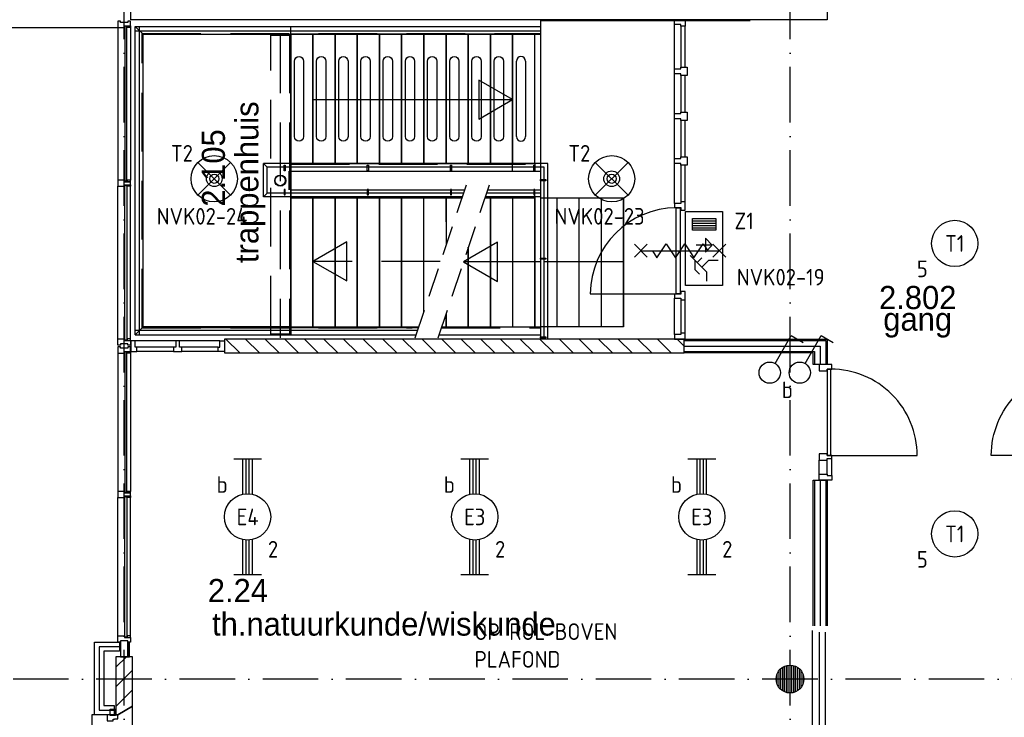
# Model space of a CAD drawing. Header units: millimetres. Extents: x 89505 to 240707, y 191 to 84291.
# Tile 9 of 50: x 122575 to 133222, y 34050 to 41590. Entities that reach past the tile are written whole.
import ezdxf
from ezdxf.enums import TextEntityAlignment as Align

# ---------------------------------------------------------------- set-up
doc = ezdxf.new("R2010")
doc.units = ezdxf.units.MM
doc.header["$LTSCALE"] = 100
for name, pattern in [('DASHDOT', [9, 6, -1.5, 0, -1.5]), ('HIDDEN', [9.525, 6.35, -3.175]), ('HIDDEN2', [4.7625, 3.175, -1.5875])]:
    doc.linetypes.add(name, pattern=pattern)
doc.layers.get('0').update_dxf_attribs({"linetype": 'CONTINUOUS'})
for name, color, linetype in [('AL$1----_ALGEMEEN', 9, 'CONTINUOUS'), ('AL$1----_MAATVOERING', 7, 'CONTINUOUS'), ('AL$2----_STEMPEL', 7, 'CONTINUOUS'), ('AL$7----_STRAMIEN', 1, 'DASHDOT'), ('AL21----_BUITENWAND', 4, 'CONTINUOUS'), ('AL22----_BINNENWAND', 7, 'CONTINUOUS'), ('AL24----_TRAPPEN', 7, 'CONTINUOUS'), ('AL27----_DAKEN', 7, 'CONTINUOUS'), ('AL28----_KONSTRUKTIE', 3, 'CONTINUOUS'), ('AL29----_BOVENBOUW', 7, 'CONTINUOUS'), ('AL31----_BUITENKOZ', 7, 'CONTINUOUS'), ('AL32----_BINNENKOZ', 9, 'CONTINUOUS'), ('AL32----_DRAAIRICHTING', 1, 'CONTINUOUS'), ('ALL-----_REFLIJNEN', 8, 'CONTINUOUS'), ('ALXA3---_VOLZWART', 14, 'CONTINUOUS'), ('ALXAA---_GEWBETON', 12, 'CONTINUOUS'), ('ALXAB---_PREFABBETON', 1, 'CONTINUOUS'), ('ALXOU---_GLAS', 7, 'CONTINUOUS'), ('BOUW', 8, 'CONTINUOUS'), ('EA61303-_ARCEER', 1, 'CONTINUOUS'), ('EB63101-_ATTRIB', 2, 'CONTINUOUS'), ('EB63102-_ATTRIB', 2, 'CONTINUOUS'), ('EB63202-_ATTRIB', 2, 'CONTINUOUS'), ('EB63501-_ATTRIB', 2, 'CONTINUOUS'), ('EL63101-_LICHT-ARM', 3, 'CONTINUOUS'), ('EL63102-_LICHT-SCH', 3, 'CONTINUOUS'), ('EL63202-_NOODVRL-TXT', 3, 'CONTINUOUS'), ('EL63501-_NOODVRL-ARM', 3, 'CONTINUOUS'), ('HEKWERKEN', 1, 'CONTINUOUS'), ('TRAPBEKLEDIG', 7, 'CONTINUOUS')]:
    doc.layers.add(name, color=color, linetype=linetype)
doc.styles.add('1_8', font='ISO', dxfattribs={"height": 1.8})
doc.styles.add('BURO-025', font='BUROFONT.shx', dxfattribs={"height": 250})
doc.styles.get("Standard").update_dxf_attribs({"font": 'iso.shx'})

# ---------------------------------------------------------------- blocks, each defined once
blk = doc.blocks.new('EJ3T20')
at = {"color": 0}
for p, q in [((-6.25, -1.5), (-6.25, 1.5)), ((6.25, -1.5), (6.25, 1.5)), ((-6.25, 0.52), (-2.44, 0.52)), ((-6.25, 0.17), (-2.49, 0.17)), ((2.44, 0.52), (6.25, 0.52)), ((2.49, 0.17), (6.25, 0.17)), ((-6.25, -0.17), (-2.49, -0.17)), ((-6.25, -0.52), (-2.44, -0.52)), ((2.44, -0.52), (6.25, -0.52)), ((2.49, -0.17), (6.25, -0.17))]:
    blk.add_line(p, q, dxfattribs=at)
blk.add_circle((0, 0), 2.5, dxfattribs=at)
at = {"color": 6, "style": '1_8'}
for tag, flags, p in [('SCHAK', 8, (3.5, 2.75)), ('A_CODE', 8, (0, 0)), ('GROEP', 8, (-3.5, -2.75)), ('KAST', 9, (3.5, -2.75))]:
    blk.add_attdef(tag, text='', height=1.8, dxfattribs=dict(at, flags=flags)).set_placement(p, align=Align.MIDDLE)
blk = doc.blocks.new('ES3S1')
blk.add_lwpolyline([(0.58, 1), (2.31, 4), (3.61, 3.25)])
blk.add_circle((0, 0), 1.15)
at = {"style": '1_8'}
for tag, flags, p in [('SCHAK', 8, (3, 5.5)), ('KAST', 9, (-3, 0.5)), ('M_CODE', 9, (0, 0)), ('DOEL', 9, (-3, -2)), ('GROEP', 9, (-3, -4.5))]:
    blk.add_attdef(tag, text='', height=1.8, dxfattribs=dict(at, flags=flags)).set_placement(p, align=Align.MIDDLE_CENTER)
blk = doc.blocks.new('ES3G00')
blk.add_circle((0, 0), 2.5)
at = {"color": 6, "style": '1_8'}
for tag, flags, p in [('SCHAK', 8, (3.5, 2.75)), ('A_CODE', 8, (0, 0)), ('GROEP', 8, (-3.5, -2.75)), ('KAST', 9, (3.5, -2.75))]:
    blk.add_attdef(tag, text='', height=1.8, dxfattribs=dict(at, flags=flags)).set_placement(p, align=Align.MIDDLE)
blk = doc.blocks.new('ES3G01')
at = {"color": 0}
for p, q in [((-1.77, 1.77), (1.77, -1.77)), ((1.77, 1.77), (-1.77, -1.77))]:
    blk.add_line(p, q, dxfattribs=at)
at = {"color": 6}
blk.add_lwpolyline([(1.77, -1.77), (1.75, -1.75)], dxfattribs=at)
blk.add_circle((0, 0), 2.5)
at = {"color": 0}
for radius in [0.85, 0.5]:
    blk.add_circle((0, 0), radius, dxfattribs=at)
at = {"color": 6, "style": '1_8'}
for tag, flags, p in [('A_CODE', 8, (-3.5, 2.75)), ('SCHAK', 8, (3.5, 2.75)), ('GROEP', 8, (-3.5, -2.75)), ('KAST', 9, (3.5, -2.75))]:
    blk.add_attdef(tag, text='', height=1.8, dxfattribs=dict(at, flags=flags)).set_placement(p, align=Align.MIDDLE)
blk = doc.blocks.new('ES3N026')
for p, q in [((2.25, 1.25), (2.25, -1.25)), ((2.5, 1.25), (2.5, -1.25)), ((2.75, 1.25), (2.75, -1.25)), ((3, 1.25), (3, -1.25)), ((-1.5, 0.75), (-1, 0.25)), ((0.38, -0.88), (0.38, 0.87))]:
    blk.add_line(p, q)
for points in [[(4.01, 2.01), (4.01, -1.98), (-3.99, -1.98), (-3.99, 2.01)], [(3.25, -1.25), (2, -1.25), (2, 1.25), (3.25, 1.25)], [(0.38, -0.88), (1.12, -0.13), (-0.37, -0.13)]]:
    blk.add_lwpolyline(points, close=True)
for points in [[(-0.75, 1.5), (-2.5, -0.25), (-3.5, -0.25)], [(-1.25, 1), (-2.25, 1), (-2.75, 0.5)], [(-2, 0.25), (-1.25, -0.5), (-1.25, -1.5)]]:
    blk.add_lwpolyline(points)
at = {"color": 2, "style": '1_8', "flags": 8}
blk.add_attdef('NUMMER', text='', height=1.8, dxfattribs=at).set_placement((4, 3.75), align=Align.MIDDLE)
at = {"style": '1_8'}
for tag, flags, p in [('A_CODE', 8, (-3.5, 2.75)), ('SCHAK', 8, (3.5, 2.75)), ('GROEP', 8, (-3.5, -2.75)), ('KAST', 9, (3.5, -2.75))]:
    blk.add_attdef(tag, text='', height=1.8, dxfattribs=dict(at, flags=flags)).set_placement(p, align=Align.MIDDLE_CENTER)

msp = doc.modelspace()

# ---------------------------------------------------------------- hatches: boundary and pattern name
at = {"layer": 'ALXAA---_GEWBETON'}
h = msp.add_hatch(dxfattribs=at)
h.set_pattern_fill('GEWPBET', color=8, scale=100, angle=90, style=0)
h.set_pattern_definition([(90, (130905.304, 34463.397), (-20, 6e-15), [])])
edge = h.paths.add_edge_path()
edge.add_arc((130905, 34463), 150, 0, 360)

# ---------------------------------------------------------------- linework, layer by layer
at = {"layer": 'AL$1----_ALGEMEEN', "color": 8}
for p, q in [((125505, 40036), (125505, 41432)), ((125745, 41432), (125745, 40036)), ((125745, 41432), (125745, 40036)), ((125985, 41432), (125985, 40036)), ((125985, 41432), (125985, 40036)), ((126225, 41432), (126225, 40036)), ((126225, 41432), (126225, 40036)), ((126465, 41432), (126465, 40036)), ((126465, 41432), (126465, 40036)), ((126705, 41432), (126705, 40036)), ((126705, 41432), (126705, 40036)), ((126945, 41432), (126945, 40036)), ((126945, 41432), (126945, 40036)), ((127185, 41432), (127185, 40036)), ((127185, 41432), (127185, 40036)), ((125505, 38270), (125505, 39666)), ((125745, 39666), (125745, 38270)), ((125745, 39666), (125745, 38270)), ((127185, 39666), (127185, 39163)), ((127185, 39666), (127185, 39406)), ((127185, 38270), (127185, 38407)), ((125505, 38270), (125545, 38270)), ((125705, 38270), (125745, 38270)), ((125745, 38270), (125785, 38270))]:
    msp.add_line(p, q, dxfattribs=at)
for points in [[(125505, 41432), (125505, 40036), (125745, 40036), (125745, 41432)], [(125745, 41432), (125745, 40036), (125985, 40036), (125985, 41432)], [(125985, 41432), (125985, 40036), (126225, 40036), (126225, 41432)], [(126225, 41432), (126225, 40036), (126465, 40036), (126465, 41432)], [(126465, 41432), (126465, 40036), (126705, 40036), (126705, 41432)], [(126705, 41432), (126705, 40036), (126945, 40036), (126945, 41432)], [(126945, 41432), (126945, 40036), (127185, 40036), (127185, 41432)], [(127185, 41432), (127185, 40036), (127425, 40036), (127425, 41432)], [(125505, 39666), (125505, 38270), (125745, 38270), (125745, 39666)], [(125745, 39666), (125745, 38270), (125985, 38270), (125985, 39666)], [(125985, 39666), (125985, 38270), (126225, 38270), (126225, 39666)], [(126225, 39666), (126225, 38270), (126465, 38270), (126465, 39666)], [(126465, 39666), (126465, 38270), (126705, 38270), (126705, 39666)]]:
    msp.add_lwpolyline(points, close=True, dxfattribs=at)
for points in [[(125745, 39666), (125745, 38270), (126889, 38270)], [(127335, 39666), (126225, 39666)], [(126945, 38437), (126945, 39666), (126705, 39666)], [(126705, 39666), (126705, 38270), (126889, 38270)], [(126945, 38437), (126945, 39666), (126705, 39666)], [(127185, 39406), (127185, 39666), (126945, 39666)], [(127185, 38407), (127185, 38270), (127425, 38270), (127425, 39133)]]:
    msp.add_lwpolyline(points, dxfattribs=at)
at = {"layer": 'AL$1----_MAATVOERING', "color": 8, "linetype": 'HIDDEN'}
for p, q in [((125489, 39751), (125489, 39951)), ((125495, 39751), (125495, 39951))]:
    msp.add_line(p, q, dxfattribs=at)
at = {"layer": 'AL$1----_MAATVOERING', "color": 8}
msp.add_line((125505, 39951), (125505, 39751), dxfattribs=at)
at = {"layer": 'AL$2----_STEMPEL', "color": 8}
for points in [[(123774, 39806), (123774, 39839), (123736, 39839), (123707, 39839), (123707, 39856), (123665, 39856), (123635, 39856), (123635, 39789), (123707, 39789), (123707, 39806)], [(123774, 36442), (123774, 36475), (123736, 36475), (123707, 36475), (123707, 36492), (123665, 36492), (123635, 36492), (123635, 36425), (123707, 36425), (123707, 36442)]]:
    msp.add_lwpolyline(points, close=True, dxfattribs=at)
at = {"layer": 'AL$7----_STRAMIEN', "color": 1}
for points in [[(123705, 7175), (123705, 76516)], [(130905, 7175), (130905, 76516)], [(194205, 34463), (143805, 34463), (120625, 34463)]]:
    msp.add_lwpolyline(points, dxfattribs=at)
at = {"layer": 'AL21----_BUITENWAND', "color": 8}
for p, q in [((123385, 34863), (123655, 34863)), ((123385, 34078), (123385, 34863)), ((123655, 34863), (123655, 34763)), ((123485, 34763), (123485, 34178)), ((123655, 34763), (123485, 34763)), ((123485, 34178), (123595, 34178)), ((123595, 34178), (123595, 34078)), ((123595, 34078), (123385, 34078))]:
    msp.add_line(p, q, dxfattribs=at)
at = {"layer": 'AL22----_BINNENWAND', "color": 8}
for p, q in [((131305, 43488), (131305, 41588)), ((123775, 41588), (123775, 41738)), ((131305, 41588), (123775, 41588)), ((129759, 38138), (131305, 38138)), ((131305, 38138), (131305, 37863)), ((131305, 37863), (131155, 37863)), ((131155, 36612), (131305, 36612)), ((131155, 35038), (131155, 36612)), ((131305, 36612), (131305, 35038))]:
    msp.add_line(p, q, dxfattribs=at)
at = {"layer": 'AL22----_BINNENWAND', "color": 8, "linetype": 'Continuous'}
for p, q in [((129759, 38123), (131290, 38123)), ((131290, 38123), (131290, 37863)), ((131170, 36612), (131170, 35038)), ((131290, 36612), (131290, 35038))]:
    msp.add_line(p, q, dxfattribs=at)
at = {"layer": 'AL24----_TRAPPEN', "color": 8}
for p, q in [((123824, 41517), (128208, 41517)), ((123909, 41432), (123824, 41517)), ((123824, 41469), (128208, 41469)), ((123909, 41432), (128145, 41432)), ((125505, 40036), (128145, 40036)), ((125505, 39951), (128208, 39951)), ((125505, 39751), (127384, 39751)), ((125505, 39666), (127355, 39666)), ((123824, 38233), (126876, 38233)), ((123909, 38270), (126889, 38270)), ((127139, 38270), (128208, 38270)), ((123824, 38185), (126860, 38185)), ((127110, 38185), (128208, 38185))]:
    msp.add_line(p, q, dxfattribs=at)
at = {"layer": 'AL24----_TRAPPEN', "color": 8, "linetype": 'HIDDEN'}
for p, q in [((123900, 41442), (128208, 41442)), ((123900, 38261), (123900, 41442)), ((125505, 40027), (128208, 40027)), ((125505, 39676), (126327, 39676)), ((123900, 38261), (126820, 38261)), ((127136, 38261), (128208, 38261))]:
    msp.add_line(p, q, dxfattribs=at)
at = {"layer": 'AL24----_TRAPPEN', "color": 8}
msp.add_lwpolyline([(125745, 40726), (127905, 40726)], dxfattribs=at)
at = {"layer": 'AL24----_TRAPPEN', "color": 8, "linetype": 'HIDDEN'}
for points in [[(126112, 38766), (126112, 39188), (125745, 38976)], [(127122, 38976), (125745, 38976)], [(125745, 38976), (126112, 38766)]]:
    msp.add_lwpolyline(points, dxfattribs=at)
at = {"layer": 'AL27----_DAKEN', "color": 8}
msp.add_line((123636, 41503), (97895, 41503), dxfattribs=at)
at = {"layer": 'AL28----_KONSTRUKTIE', "color": 8}
for p, q in [((128208, 41583), (128208, 38138)), ((128208, 41583), (130475, 41583)), ((129655, 41588), (129769, 41588)), ((129655, 41538), (129655, 41588)), ((129655, 41060), (129655, 41538)), ((129722, 41538), (129655, 41538)), ((129722, 41521), (129722, 41538)), ((129769, 41588), (129769, 41521)), ((127425, 41432), (127425, 40036)), ((127425, 41432), (127425, 40036)), ((127665, 41432), (127665, 40036)), ((127665, 41432), (127665, 40036)), ((128145, 41432), (127905, 41432)), ((127905, 41432), (127905, 40036)), ((127905, 41432), (127905, 40036)), ((127905, 41432), (127905, 40036)), ((128145, 41432), (128208, 41432)), ((128145, 40036), (128145, 41432)), ((128145, 40036), (128145, 41432)), ((129769, 41521), (129722, 41521)), ((129722, 41521), (129722, 41077)), ((129769, 41077), (129769, 41521)), ((127945, 40326), (127945, 41142)), ((128045, 41142), (128045, 40326)), ((129655, 41060), (129722, 41060)), ((129655, 41004), (129655, 41060)), ((129655, 40575), (129655, 41004)), ((129722, 41004), (129655, 41004)), ((129722, 41077), (129794, 41077)), ((129722, 41060), (129722, 41077)), ((129722, 40987), (129722, 41004)), ((129794, 41077), (129794, 40987)), ((129794, 40987), (129722, 40987)), ((129722, 40987), (129722, 40592)), ((129769, 40592), (129769, 40987)), ((129655, 40575), (129722, 40575)), ((129655, 40519), (129655, 40575)), ((129722, 40592), (129794, 40592)), ((129722, 40575), (129722, 40592)), ((129794, 40592), (129794, 40502)), ((129722, 40519), (129655, 40519)), ((129655, 40090), (129655, 40519)), ((129722, 40502), (129722, 40519)), ((129794, 40502), (129722, 40502)), ((129722, 40502), (129722, 40107)), ((129769, 40107), (129769, 40502)), ((127905, 40036), (128145, 40036)), ((127905, 39951), (127905, 40036)), ((128145, 40036), (128145, 39951)), ((128285, 38133), (128285, 40036)), ((129655, 40090), (129722, 40090)), ((129655, 40034), (129655, 40090)), ((129655, 39605), (129655, 40034)), ((129722, 40034), (129655, 40034)), ((129722, 40107), (129794, 40107)), ((129722, 40090), (129722, 40107)), ((129722, 40017), (129722, 40034)), ((129794, 40107), (129794, 40017)), ((128133, 39956), (128133, 40016)), ((128133, 40016), (128145, 40016)), ((128145, 39956), (128133, 39956)), ((128145, 40016), (128145, 39956)), ((128208, 39951), (128208, 39951)), ((128245, 38133), (128245, 39996)), ((129794, 40017), (129722, 40017)), ((129722, 40017), (129722, 39622)), ((129769, 39622), (129769, 40017)), ((128205, 39862), (128265, 39862)), ((128205, 39850), (128205, 39862)), ((128265, 39850), (128205, 39850)), ((128265, 39862), (128265, 39850)), ((128208, 39716), (127622, 39716)), ((127634, 39751), (128208, 39751)), ((128133, 39756), (128133, 39696)), ((128145, 39756), (128133, 39756)), ((128133, 39756), (128133, 39696)), ((128145, 39756), (128133, 39756)), ((128145, 39696), (128145, 39756)), ((128145, 39696), (128145, 39756)), ((128145, 39666), (128145, 39751)), ((127605, 39666), (128145, 39666)), ((128208, 39676), (127609, 39676)), ((127609, 39676), (128145, 39676)), ((127665, 39666), (127665, 38270)), ((127665, 39666), (127665, 38270)), ((128145, 39666), (127905, 39666)), ((127905, 39666), (127905, 38270)), ((127905, 39666), (127905, 38270)), ((127905, 39666), (127905, 38270)), ((128133, 39696), (128145, 39696)), ((128133, 39696), (128145, 39696)), ((128145, 39676), (128145, 38270)), ((128145, 38270), (128145, 39666)), ((128145, 39666), (128145, 38270)), ((128145, 39666), (128145, 38270)), ((128145, 39666), (128145, 38270)), ((128145, 39666), (128145, 38270)), ((128145, 39666), (128145, 38270)), ((128145, 39666), (128145, 38270)), ((128208, 39666), (129105, 39666)), ((128385, 38270), (128385, 39666)), ((128625, 38270), (128625, 39666)), ((128865, 38270), (128865, 39666)), ((129105, 38270), (129105, 39666)), ((129105, 39666), (129105, 38270)), ((129722, 39622), (129722, 39605)), ((129769, 39622), (129722, 39622)), ((129769, 39532), (129769, 39622)), ((129655, 39605), (129655, 39559)), ((129722, 39605), (129655, 39605)), ((129655, 39559), (129722, 39559)), ((129675, 38627), (129675, 39557)), ((129675, 39557), (129716, 39557)), ((129716, 39557), (129716, 38627)), ((129722, 39559), (129722, 39532)), ((129722, 39532), (129769, 39532)), ((127425, 39133), (127425, 38270)), ((127425, 39133), (127425, 38270)), ((128205, 39012), (128265, 39012)), ((128205, 39000), (128205, 39012)), ((128265, 39000), (128205, 39000)), ((129105, 38973), (128245, 38973)), ((128265, 39012), (128265, 39000)), ((129722, 38652), (129722, 38625)), ((129769, 38652), (129722, 38652)), ((129769, 38562), (129769, 38652)), ((128745, 38627), (129675, 38627)), ((129655, 38625), (129655, 38579)), ((129722, 38625), (129655, 38625)), ((129655, 38186), (129655, 38579)), ((129655, 38579), (129722, 38579)), ((129716, 38627), (129675, 38627)), ((129722, 38579), (129722, 38562)), ((129722, 38562), (129769, 38562)), ((129722, 38562), (129722, 38203)), ((129769, 38203), (129769, 38562)), ((127905, 38270), (128145, 38270)), ((129105, 38270), (128208, 38270)), ((129759, 38138), (124789, 38138)), ((124789, 38138), (124789, 37988)), ((127562, 38138), (127712, 37988)), ((127774, 38138), (127924, 37988)), ((127987, 38138), (128137, 37988)), ((128199, 38138), (128349, 37988)), ((128205, 38162), (128265, 38162)), ((128205, 38150), (128205, 38162)), ((128265, 38150), (128205, 38150)), ((128265, 38162), (128265, 38150)), ((128411, 38138), (128561, 37988)), ((128623, 38138), (128773, 37988)), ((128835, 38138), (128985, 37988)), ((129047, 38138), (129197, 37988)), ((129259, 38138), (129409, 37988)), ((129471, 38138), (129621, 37988)), ((129655, 38186), (129655, 38136)), ((129722, 38186), (129655, 38186)), ((129655, 38136), (129769, 38136)), ((129684, 38138), (129759, 38063)), ((129722, 38203), (129722, 38186)), ((129769, 38203), (129722, 38203)), ((129759, 37988), (129759, 38138)), ((129759, 37988), (129759, 38138)), ((129769, 38136), (129769, 38203)), ((129759, 38063), (131230, 38063)), ((131230, 38063), (131230, 37863)), ((124789, 37988), (129759, 37988)), ((129759, 38003), (131170, 38003)), ((131155, 37988), (129759, 37988)), ((131155, 37863), (131155, 37988)), ((131170, 38003), (131170, 37863))]:
    msp.add_line(p, q, dxfattribs=at)
at = {"layer": 'AL28----_KONSTRUKTIE', "color": 8, "linetype": 'Continuous'}
for p, q in [((123615, 34703), (123615, 34078)), ((123795, 34703), (123615, 34703)), ((123795, 34171), (123795, 34703)), ((123615, 34078), (123635, 34078)), ((123635, 34078), (123795, 34171))]:
    msp.add_line(p, q, dxfattribs=at)
at = {"layer": 'AL28----_KONSTRUKTIE', "color": 8}
for points in [[(127425, 41432), (127425, 40036), (127665, 40036), (127665, 41432)], [(127665, 41432), (127665, 40036), (127905, 40036), (127905, 41432)], [(127905, 40726), (127539, 40938), (127539, 40515)], [(127373, 38973), (127740, 38761), (127740, 39184)]]:
    msp.add_lwpolyline(points, close=True, dxfattribs=at)
for points in [[(127565, 41142), (127565, 40326, -1), (127465, 40326), (127465, 41142, -1)], [(127805, 41142), (127805, 40326, -1), (127705, 40326), (127705, 41142, -1)]]:
    msp.add_lwpolyline(points, format="xyb", close=True, dxfattribs=at)
for points in [[(127425, 39133), (127425, 38270), (127665, 38270), (127665, 39666), (127605, 39666)], [(129221, 39162), (129361, 39022)], [(129221, 39022), (129361, 39162)], [(129291, 39092), (130141, 39092)], [(129416, 39092), (129466, 39017), (129566, 39167), (129616, 39092)], [(129616, 39092), (129666, 39017), (129766, 39167), (129816, 39092)], [(129816, 39092), (129866, 39017), (129966, 39167), (130016, 39092)], [(130071, 39162), (130211, 39022)], [(130071, 39022), (130211, 39162)], [(128208, 38973), (127373, 38973)]]:
    msp.add_lwpolyline(points, dxfattribs=at)
for centre, radius in [((125392, 39851), 60), ((125392, 39851), 55), ((130905, 34463), 150)]:
    msp.add_circle(centre, radius, dxfattribs=at)
for centre, radius, start, end in [((127995, 41142), 50, 0, 180), ((127995, 40326), 50, 180, 0), ((129684, 38619), 939, 90.538, 179.462)]:
    msp.add_arc(centre, radius, start, end, dxfattribs=at)
at = {"layer": 'AL29----_BOVENBOUW', "color": 8}
for p, q in [((123824, 38185), (123824, 41517)), ((123872, 38185), (123872, 41517)), ((125505, 41432), (125505, 41517)), ((125505, 40036), (125505, 39951)), ((125505, 39666), (125505, 39751)), ((123824, 38185), (123909, 38270)), ((125505, 38270), (125505, 38185))]:
    msp.add_line(p, q, dxfattribs=at)
at = {"layer": 'AL29----_BOVENBOUW', "color": 8, "linetype": 'HIDDEN'}
for p, q in [((125292, 38185), (125292, 41432)), ((125292, 41422), (125492, 41422)), ((125392, 41432), (125392, 38150)), ((125492, 41432), (125492, 38185)), ((125292, 38195), (125492, 38195)), ((125292, 38185), (125492, 38185))]:
    msp.add_line(p, q, dxfattribs=at)
at = {"layer": 'AL29----_BOVENBOUW', "color": 8, "linetype": 'HIDDEN2'}
for p, q in [((127401, 39802), (126847, 38147)), ((127651, 39802), (127097, 38147))]:
    msp.add_line(p, q, dxfattribs=at)
at = {"layer": 'AL29----_BOVENBOUW', "color": 8}
msp.add_lwpolyline([(123909, 38270), (123909, 41432), (125505, 41432), (125505, 38270)], close=True, dxfattribs=at)
at = {"layer": 'AL31----_BUITENKOZ', "color": 8}
for p, q in [((123745, 34877), (123665, 34877)), ((123665, 34877), (123665, 34703)), ((123745, 34703), (123745, 34877)), ((123762, 34863), (123745, 34863)), ((123745, 34863), (123745, 34703)), ((123762, 34703), (123762, 34863)), ((123665, 34703), (123745, 34703)), ((123745, 34703), (123762, 34703))]:
    msp.add_line(p, q, dxfattribs=at)
for points in [[(123707, 41506), (123707, 41523), (123774, 41523), (123774, 41573), (123745, 41573), (123745, 41559), (123665, 41559), (123665, 41573), (123635, 41573), (123635, 41506)], [(123736, 41506), (123732, 41506), (123732, 41519), (123711, 41519), (123711, 41506), (123707, 41506), (123707, 41523), (123736, 41523)], [(123736, 41523), (123774, 41523), (123774, 41506), (123736, 41506)], [(123736, 39856), (123732, 39856), (123732, 39843), (123711, 39843), (123711, 39856), (123707, 39856), (123707, 39839), (123736, 39839)], [(123736, 39839), (123774, 39839), (123774, 39856), (123736, 39856)], [(123736, 39789), (123732, 39789), (123732, 39802), (123711, 39802), (123711, 39789), (123707, 39789), (123707, 39806), (123736, 39806)], [(123736, 39806), (123774, 39806), (123774, 39789), (123736, 39789)], [(123707, 38139), (123707, 38122), (123774, 38122), (123774, 38072), (123745, 38072), (123745, 38086), (123665, 38086), (123665, 38072), (123635, 38072), (123635, 38139)], [(123736, 38139), (123732, 38139), (123732, 38126), (123711, 38126), (123711, 38139), (123707, 38139), (123707, 38122), (123736, 38122)], [(123736, 38122), (123774, 38122), (123774, 38139), (123736, 38139)], [(123707, 37987), (123707, 38004), (123774, 38004), (123774, 38054), (123745, 38054), (123745, 38040), (123665, 38040), (123665, 38054), (123635, 38054), (123635, 37987)], [(123736, 37987), (123732, 37987), (123732, 38000), (123711, 38000), (123711, 37987), (123707, 37987), (123707, 38004), (123736, 38004)], [(123736, 38004), (123774, 38004), (123774, 37987), (123736, 37987)], [(123736, 36492), (123732, 36492), (123732, 36479), (123711, 36479), (123711, 36492), (123707, 36492), (123707, 36475), (123736, 36475)], [(123736, 36425), (123732, 36425), (123732, 36438), (123711, 36438), (123711, 36425), (123707, 36425), (123707, 36442), (123736, 36442)], [(123736, 36475), (123774, 36475), (123774, 36492), (123736, 36492)], [(123736, 36442), (123774, 36442), (123774, 36425), (123736, 36425)], [(123707, 34930), (123707, 34913), (123774, 34913), (123774, 34863), (123745, 34863), (123745, 34877), (123665, 34877), (123665, 34863), (123635, 34863), (123635, 34930)], [(123736, 34930), (123732, 34930), (123732, 34917), (123711, 34917), (123711, 34930), (123707, 34930), (123707, 34913), (123736, 34913)], [(123736, 34913), (123774, 34913), (123774, 34930), (123736, 34930)], [(123635, 33048), (123795, 32956), (123795, 34171), (123635, 34078), (123355, 34078), (123355, 33048)], [(123635, 34078), (123610, 34078), (123610, 34068), (123554, 34068), (123554, 34078), (123521, 34078), (123521, 34011), (123584, 34011), (123584, 34028), (123599, 34028), (123599, 34034), (123635, 34034)], [(123610, 34068), (123554, 34068), (123554, 34139), (123610, 34139)]]:
    msp.add_lwpolyline(points, close=True, dxfattribs=at)
for points in [[(123635, 41506), (123635, 39856)], [(123774, 41506), (123774, 39856)], [(123635, 38139), (123635, 39789)], [(123774, 38139), (123774, 39789)], [(123635, 37987), (123635, 36492)], [(123774, 37987), (123774, 36492)], [(123635, 34930), (123635, 36425)], [(123774, 34930), (123774, 36425)]]:
    msp.add_lwpolyline(points, dxfattribs=at)
at = {"layer": 'AL32----_BINNENKOZ', "color": 8, "linetype": 'Continuous'}
for points in [[(123775, 38004), (123842, 38004), (123842, 38051), (123825, 38051), (123825, 38118), (123775, 38118)], [(124327, 38051), (124302, 38051), (124302, 38118), (124262, 38118), (124262, 38051), (124237, 38051), (124237, 38004), (124327, 38004)], [(124789, 38004), (124722, 38004), (124722, 38051), (124739, 38051), (124739, 38118), (124789, 38118)]]:
    msp.add_lwpolyline(points, close=True, dxfattribs=at)
for points in [[(124262, 38118), (123825, 38118)], [(124739, 38118), (124302, 38118)], [(124237, 38051), (123842, 38051)], [(124722, 38051), (124327, 38051)], [(124237, 38004), (123842, 38004)], [(124722, 38004), (124327, 38004)]]:
    msp.add_lwpolyline(points, dxfattribs=at)
at = {"layer": 'AL32----_BINNENKOZ', "color": 8}
for points in [[(131306, 37796), (131306, 37813), (131357, 37813), (131357, 37863), (131218, 37863), (131218, 37796)], [(131306, 36879), (131346, 36879), (131346, 37813), (131306, 37813)], [(131306, 36679), (131306, 36662), (131357, 36662), (131357, 36612), (131218, 36612), (131218, 36679)]]:
    msp.add_lwpolyline(points, close=True, dxfattribs=at)
for points in [[(131357, 36846), (131357, 36879), (131306, 36879), (131306, 36896), (131218, 36896), (131218, 36829), (131306, 36829), (131306, 36846), (131357, 36846), (131357, 36879)], [(131357, 36662), (131357, 36846)], [(131218, 36679), (131218, 36829)], [(131306, 36679), (131306, 36829)], [(131148, 33938), (131148, 34988)], [(131224, 33955), (131224, 34971)], [(131287, 33955), (131287, 34971)]]:
    msp.add_lwpolyline(points, dxfattribs=at)
at = {"layer": 'AL32----_DRAAIRICHTING', "color": 8}
for points in [[(131346, 36879), (132280, 36879, 0.414214), (131346, 37813, 0.414214)], [(134015, 36879), (133081, 36879, -0.414214), (134015, 37813, -0.414214)]]:
    msp.add_lwpolyline(points, format="xyb", dxfattribs=at)
at = {"layer": 'ALL-----_REFLIJNEN', "color": 8, "linetype": 'Continuous'}
for p, q in [((131230, 36612), (131230, 35038)), ((123435, 34813), (123435, 34128)), ((123655, 34813), (123435, 34813)), ((123435, 34128), (123595, 34128))]:
    msp.add_line(p, q, dxfattribs=at)
at = {"layer": 'ALXA3---_VOLZWART', "color": 8}
for p, q in [((123435, 34813), (123435, 34128)), ((123655, 34813), (123435, 34813)), ((123435, 34128), (123595, 34128))]:
    msp.add_line(p, q, dxfattribs=at)
at = {"layer": 'ALXAB---_PREFABBETON', "color": 8}
for p, q in [((124805, 38138), (124955, 37988)), ((125017, 38138), (125167, 37988)), ((125229, 38138), (125379, 37988)), ((125441, 38138), (125591, 37988)), ((125653, 38138), (125803, 37988)), ((125865, 38138), (126015, 37988)), ((126077, 38138), (126227, 37988)), ((126290, 38138), (126440, 37988)), ((126502, 38138), (126652, 37988)), ((126714, 38138), (126864, 37988)), ((126926, 38138), (127076, 37988)), ((127138, 38138), (127288, 37988)), ((127350, 38138), (127500, 37988)), ((123615, 34590), (123728, 34703)), ((123615, 34378), (123795, 34558)), ((123615, 34166), (123795, 34346))]:
    msp.add_line(p, q, dxfattribs=at)
at = {"layer": 'ALXOU---_GLAS', "color": 8}
for points in [[(123711, 39843), (123732, 39843), (123732, 41519), (123711, 41519)], [(123711, 39802), (123732, 39802), (123732, 38126), (123711, 38126)], [(123711, 36479), (123732, 36479), (123732, 38000), (123711, 38000)], [(123711, 36438), (123732, 36438), (123732, 34917), (123711, 34917)]]:
    msp.add_lwpolyline(points, close=True, dxfattribs=at)
at = {"layer": 'HEKWERKEN', "color": 8}
for p, q in [((128285, 40036), (125212, 40036)), ((125252, 39996), (125212, 40036)), ((125212, 39676), (125212, 40036)), ((128245, 39996), (125252, 39996)), ((125252, 39716), (125252, 39996)), ((125212, 39676), (125252, 39716)), ((127372, 39716), (125252, 39716)), ((127359, 39676), (125212, 39676)), ((126886, 38261), (123904, 38261))]:
    msp.add_line(p, q, dxfattribs=at)
for points in [[(125433, 40016), (125445, 40016), (125445, 39956), (125433, 39956)], [(126333, 40016), (126345, 40016), (126345, 39956), (126333, 39956)], [(127233, 40016), (127245, 40016), (127245, 39956), (127233, 39956)], [(125433, 39696), (125445, 39696), (125445, 39756), (125433, 39756)], [(126333, 39696), (126345, 39696), (126345, 39756), (126333, 39756)], [(127233, 39696), (127245, 39696), (127245, 39756), (127233, 39756)]]:
    msp.add_lwpolyline(points, close=True, dxfattribs=at)
at = {"layer": 'TRAPBEKLEDIG', "color": 8}
for points in [[(125645, 41142), (125645, 40326, -1), (125545, 40326), (125545, 41142, -1)], [(125885, 41142), (125885, 40326, -1), (125785, 40326), (125785, 41142, -1)], [(126125, 41142), (126125, 40326, -1), (126025, 40326), (126025, 41142, -1)], [(126365, 41142), (126365, 40326, -1), (126265, 40326), (126265, 41142, -1)], [(126605, 41142), (126605, 40326, -1), (126505, 40326), (126505, 41142, -1)], [(126845, 41142), (126845, 40326, -1), (126745, 40326), (126745, 41142, -1)], [(127085, 41142), (127085, 40326, -1), (126985, 40326), (126985, 41142, -1)], [(127325, 41142), (127325, 40326, -1), (127225, 40326), (127225, 41142, -1)]]:
    msp.add_lwpolyline(points, format="xyb", close=True, dxfattribs=at)

# ---------------------------------------------------------------- block references
at = {"layer": 'EL63101-_LICHT-ARM'}
ref = msp.add_blockref('ES3G00', (132685, 39172), dxfattribs=dict(at, xscale=100, yscale=100, zscale=100))
ref.add_attrib('A_CODE', 'T1', dxfattribs={"layer": 'EB63101-_ATTRIB', "color": 1, "height": 180, "style": '1_8', "flags": 8}).set_placement((132685, 39172), align=Align.MIDDLE)
ref.add_attrib('GROEP', '5', dxfattribs={"layer": 'EB63101-_ATTRIB', "color": 1, "height": 180, "style": '1_8', "flags": 8}).set_placement((132335, 38897), align=Align.MIDDLE)
ref = msp.add_blockref('EJ3T20', (125039, 36216, 3500), dxfattribs=dict(at, xscale=100, yscale=100, zscale=100, rotation=90))
ref.add_attrib('A_CODE', 'E4', dxfattribs={"layer": 'EB63101-_ATTRIB', "color": 1, "height": 180, "style": '1_8', "flags": 8}).set_placement((125039, 36216, 3500), align=Align.MIDDLE)
ref.add_attrib('GROEP', '2', dxfattribs={"layer": 'EB63101-_ATTRIB', "color": 1, "height": 180, "style": '1_8', "flags": 8}).set_placement((125314, 35866, 3500), align=Align.MIDDLE)
ref.add_attrib('SCHAK', 'b', dxfattribs={"layer": 'EB63101-_ATTRIB', "color": 1, "height": 180, "style": '1_8', "flags": 8}).set_placement((124764, 36566, 3500), align=Align.MIDDLE)
ref = msp.add_blockref('EJ3T20', (127495, 36216, 3500), dxfattribs=dict(at, xscale=100, yscale=100, zscale=100, rotation=90))
ref.add_attrib('A_CODE', 'E3', dxfattribs={"layer": 'EB63101-_ATTRIB', "color": 1, "height": 180, "style": '1_8', "flags": 8}).set_placement((127495, 36216, 3500), align=Align.MIDDLE)
ref.add_attrib('GROEP', '2', dxfattribs={"layer": 'EB63101-_ATTRIB', "color": 1, "height": 180, "style": '1_8', "flags": 8}).set_placement((127770, 35866, 3500), align=Align.MIDDLE)
ref.add_attrib('SCHAK', 'b', dxfattribs={"layer": 'EB63101-_ATTRIB', "color": 1, "height": 180, "style": '1_8', "flags": 8}).set_placement((127220, 36566, 3500), align=Align.MIDDLE)
ref = msp.add_blockref('EJ3T20', (129951, 36216, 3500), dxfattribs=dict(at, xscale=100, yscale=100, zscale=100, rotation=90))
ref.add_attrib('A_CODE', 'E3', dxfattribs={"layer": 'EB63101-_ATTRIB', "color": 1, "height": 180, "style": '1_8', "flags": 8}).set_placement((129951, 36216, 3500), align=Align.MIDDLE)
ref.add_attrib('GROEP', '2', dxfattribs={"layer": 'EB63101-_ATTRIB', "color": 1, "height": 180, "style": '1_8', "flags": 8}).set_placement((130226, 35866, 3500), align=Align.MIDDLE)
ref.add_attrib('SCHAK', 'b', dxfattribs={"layer": 'EB63101-_ATTRIB', "color": 1, "height": 180, "style": '1_8', "flags": 8}).set_placement((129676, 36566, 3500), align=Align.MIDDLE)
ref = msp.add_blockref('ES3G00', (132685, 36032), dxfattribs=dict(at, xscale=100, yscale=100, zscale=100))
ref.add_attrib('A_CODE', 'T1', dxfattribs={"layer": 'EB63101-_ATTRIB', "color": 1, "height": 180, "style": '1_8', "flags": 8}).set_placement((132685, 36032), align=Align.MIDDLE)
ref.add_attrib('GROEP', '5', dxfattribs={"layer": 'EB63101-_ATTRIB', "color": 1, "height": 180, "style": '1_8', "flags": 8}).set_placement((132335, 35757), align=Align.MIDDLE)
at = {"layer": 'EL63102-_LICHT-SCH', "xscale": 100, "yscale": 100, "zscale": 100}
msp.add_blockref('ES3S1', (130685, 37775, 1050), dxfattribs=at)
at = {"layer": 'EL63102-_LICHT-SCH'}
ref = msp.add_blockref('ES3S1', (131010, 37775), dxfattribs=dict(at, xscale=100, yscale=100, zscale=100))
ref.add_attrib('SCHAK', 'b', dxfattribs={"layer": 'EB63102-_ATTRIB', "color": 1, "height": 180, "style": '1_8', "flags": 8}).set_placement((130875, 37589), align=Align.MIDDLE_CENTER)
at = {"layer": 'EL63202-_NOODVRL-TXT'}
ref = msp.add_blockref('ES3N026', (129976, 39115), dxfattribs=dict(at, xscale=100, yscale=100, zscale=100, rotation=90))
ref.add_attrib('A_CODE', 'Z1', dxfattribs={"layer": 'EB63202-_ATTRIB', "color": 1, "height": 180, "style": '1_8', "flags": 8}).set_placement((130408, 39415), align=Align.MIDDLE_CENTER)
ref.add_attrib('GROEP', 'NVK02-19', dxfattribs={"layer": 'EB63202-_ATTRIB', "color": 1, "height": 180, "style": '1_8', "flags": 8}).set_placement((130804, 38807), align=Align.MIDDLE_CENTER)
at = {"layer": 'EL63501-_NOODVRL-ARM'}
ref = msp.add_blockref('ES3G01', (124679, 39871), dxfattribs=dict(at, xscale=100, yscale=100, zscale=100))
ref.add_attrib('A_CODE', 'T2', dxfattribs={"layer": 'EB63501-_ATTRIB', "color": 1, "height": 180, "style": '1_8', "flags": 8}).set_placement((124329, 40146), align=Align.MIDDLE)
ref.add_attrib('GROEP', 'NVK02-24', dxfattribs={"layer": 'EB63501-_ATTRIB', "color": 1, "height": 180, "style": '1_8', "flags": 8}).set_placement((124547, 39465), align=Align.MIDDLE)
ref = msp.add_blockref('ES3G01', (128976, 39871), dxfattribs=dict(at, xscale=100, yscale=100, zscale=100))
ref.add_attrib('A_CODE', 'T2', dxfattribs={"layer": 'EB63501-_ATTRIB', "color": 1, "height": 180, "style": '1_8', "flags": 8}).set_placement((128626, 40146), align=Align.MIDDLE)
ref.add_attrib('GROEP', 'NVK02-23', dxfattribs={"layer": 'EB63501-_ATTRIB', "color": 1, "height": 180, "style": '1_8', "flags": 8}).set_placement((128845, 39465), align=Align.MIDDLE)

# ---------------------------------------------------------------- texts
at = {"layer": 'BOUW', "style": 'BURO-025'}
for s, p in [('trappenhuis', (125156, 38960)), ('2.105', (124794, 39569))]:
    msp.add_text(s, height=250, rotation=90, dxfattribs=at).set_placement(p)
for s, p in [('2.802', (131867, 38462)), ('gang', (131913, 38228)), ('2.24', (124609, 35295)), ('th.natuurkunde/wiskunde', (124655, 34933))]:
    msp.add_text(s, height=250, dxfattribs=at).set_placement(p)
at = {"layer": 'EA61303-_ARCEER', "insert": (127493, 35066), "char_height": 180, "width": 1550, "attachment_point": 1}
msp.add_mtext('{\\Fiso.shx;OP ROL BOVEN PLAFOND}', dxfattribs=at)

doc.saveas('drawing.dxf')
